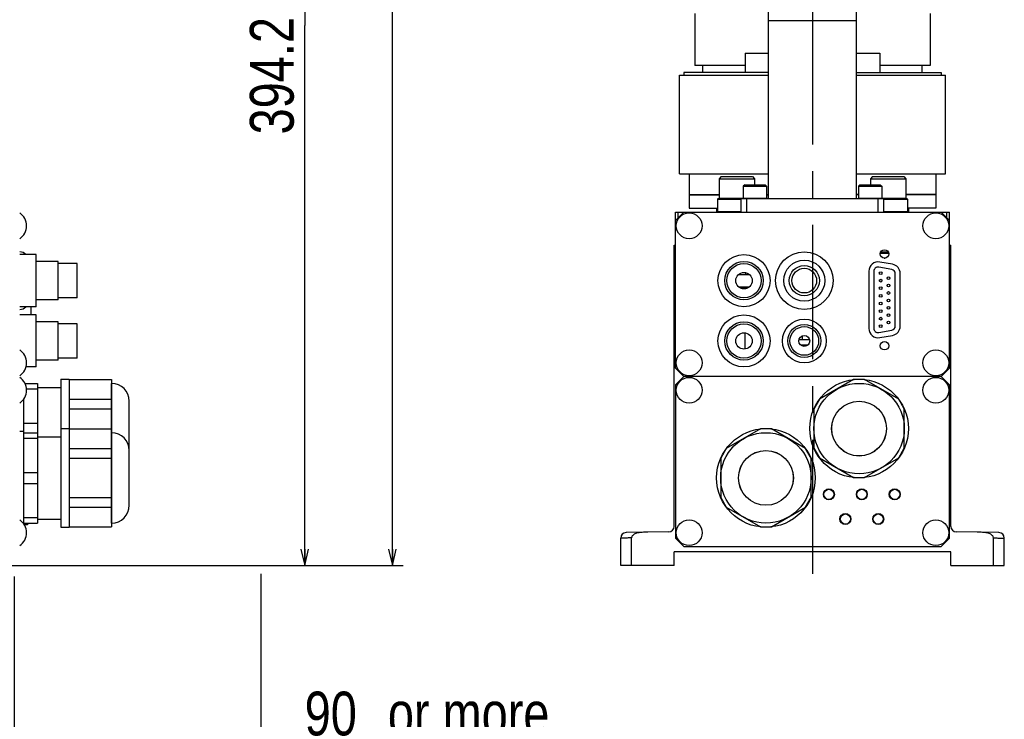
# Model space of a CAD drawing. Extents: x 0 to 2376, y 0 to 1680.
# Tile 24 of 33: x 1142 to 1501, y 570 to 825. Entities that reach past the tile are written whole.
import ezdxf

# ---------------------------------------------------------------- set-up
doc = ezdxf.new("R2010")
doc.units = 0
doc.header["$LTSCALE"] = 130.68
doc.linetypes.add('CENTER', pattern=[0.6, 0.375, -0.075, 0.075, -0.075])
doc.layers.get('0').update_dxf_attribs({"linetype": 'CONTINUOUS'})
doc.layers.add('95_ALL_DIM', color=7, linetype='CONTINUOUS')
doc.layers.add('DEFAULT_1', color=7, linetype='CENTER')
doc.styles.get("Standard").update_dxf_attribs({"font": 'txt', "width": 0.8})
doc.dimstyles.new('DIMSTYLE_2', dxfattribs={"dimtxt": 16, "dimasz": 6, "dimexe": 0.18, "dimexo": 0.0625, "dimgap": 0.09, "dimtad": 1, "dimdec": 3, "dimtxsty": 'STANDARD', "dimblk": 'OPEN', "dimblk1": 'OPEN', "dimblk2": 'OPEN', "dimcen": 0.09, "dimazin": 3, "dimtp": 0.8, "dimtm": 0.8, "dimtfac": 1, "dimtdec": 3, "dimtofl": 0, "dimtmove": 0, "dimatfit": 3, "dimtolj": 1})
doc.dimstyles.new('DIMSTYLE_3', dxfattribs={"dimtxt": 16, "dimasz": 6, "dimexe": 0.18, "dimexo": 0.0625, "dimgap": 0.09, "dimtad": 1, "dimdec": 3, "dimtxsty": 'STANDARD', "dimblk": 'OPEN', "dimblk1": 'OPEN', "dimblk2": 'OPEN', "dimcen": 0.09, "dimazin": 3, "dimtp": 0.5, "dimtm": 0.5, "dimtfac": 1, "dimtdec": 3, "dimtofl": 0, "dimtmove": 0, "dimatfit": 3, "dimtolj": 1})
doc.dimstyles.new('DIMSTYLE_5', dxfattribs={"dimtxt": 16, "dimasz": 6, "dimexe": 0.18, "dimexo": 0.0625, "dimgap": 0.09, "dimtad": 1, "dimdec": 3, "dimtxsty": 'STANDARD', "dimblk": 'OPEN', "dimblk1": 'OPEN', "dimblk2": 'OPEN', "dimcen": 0.09, "dimazin": 3, "dimtp": 0.3, "dimtm": 0.3, "dimtfac": 1, "dimtdec": 3, "dimtofl": 0, "dimtmove": 0, "dimatfit": 3, "dimtolj": 1})

# ---------------------------------------------------------------- blocks, each defined once
blk = doc.blocks.new('_OPEN')
at = {"color": 0, "linetype": 'BYBLOCK'}
for p, q in [((0, 0), (-1, 0.233)), ((-1, -0.233), (0, 0)), ((-1, 0), (0, 0))]:
    blk.add_line(p, q, dxfattribs=at)
blk = doc.blocks.new('*D22')
at = {"layer": '95_ALL_DIM', "color": 2, "linetype": 'CONTINUOUS'}
for p, q in [((1139.8, 622.22), (1139.8, 556.22)), ((1229.8, 623.22), (1229.8, 556.22)), ((1139.8, 560.22), (1119.8, 560.22)), ((1119.8, 560.22), (1184.8, 560.22)), ((1450.6, 560.22), (1184.8, 560.22)), ((1229.8, 560.22), (1450.6, 560.22))]:
    blk.add_line(p, q, dxfattribs=at)
at = {"layer": '95_ALL_DIM', "color": 2, "linetype": 'CONTINUOUS', "xscale": 6, "yscale": 6, "zscale": 6}
blk.add_blockref('_OPEN', (1139.8, 560.22), dxfattribs=at)
at = {"layer": '95_ALL_DIM', "color": 2, "linetype": 'CONTINUOUS', "xscale": 6, "yscale": 6, "zscale": 6, "rotation": 180}
blk.add_blockref('_OPEN', (1229.8, 560.22), dxfattribs=at)
at = {"layer": '95_ALL_DIM', "color": 2, "linetype": 'CONTINUOUS', "width": 0.8}
for s, p in [('90', (1245.8, 564.22)), (' or more', (1271.4, 564.22)), ('Space for Cables', (1245.8, 540.22))]:
    blk.add_text(s, height=16, dxfattribs=at).set_placement(p)
blk = doc.blocks.new('*D26')
at = {"layer": '95_ALL_DIM', "color": 2, "linetype": 'CONTINUOUS'}
for p, q in [((1055.8, 1020.42), (1249.8, 1020.42)), ((1245.8, 1020.42), (1245.8, 823.32)), ((1245.8, 626.22), (1245.8, 823.32)), ((1135.8, 626.22), (1249.8, 626.22))]:
    blk.add_line(p, q, dxfattribs=at)
at = {"layer": '95_ALL_DIM', "color": 2, "linetype": 'CONTINUOUS', "xscale": 6, "yscale": 6, "zscale": 6}
for p, rotation in [((1245.8, 1020.42), 90), ((1245.8, 626.22), 270)]:
    blk.add_blockref('_OPEN', p, dxfattribs=dict(at, rotation=rotation))
at = {"layer": '95_ALL_DIM', "color": 2, "linetype": 'CONTINUOUS', "width": 0.8}
blk.add_text('394.2', height=16, rotation=90, dxfattribs=at).set_placement((1241.8, 783.59))
blk = doc.blocks.new('*D27')
at = {"layer": '95_ALL_DIM', "color": 2, "linetype": 'CONTINUOUS'}
for p, q in [((906.8, 1208.67), (1281.8, 1208.67)), ((1277.8, 1208.67), (1277.8, 917.44)), ((1277.8, 626.22), (1277.8, 917.44)), ((1135.8, 626.22), (1281.8, 626.22))]:
    blk.add_line(p, q, dxfattribs=at)
at = {"layer": '95_ALL_DIM', "color": 2, "linetype": 'CONTINUOUS', "xscale": 6, "yscale": 6, "zscale": 6}
for p, rotation in [((1277.8, 1208.67), 90), ((1277.8, 626.22), 270)]:
    blk.add_blockref('_OPEN', p, dxfattribs=dict(at, rotation=rotation))
at = {"layer": '95_ALL_DIM', "color": 2, "linetype": 'CONTINUOUS', "width": 0.8}
for s, p in [('595', (1273.8, 921.25)), ('Max.', (1273.8, 870.05))]:
    blk.add_text(s, height=16, rotation=90, dxfattribs=at).set_placement(p)

msp = doc.modelspace()

# ---------------------------------------------------------------- linework, layer by layer
at = {"color": 7, "linetype": 'CONTINUOUS'}
for p, q in [((1415.1293, 760.2163), (1415.1293, 1020.4163)), ((1447.1293, 760.2163), (1447.1293, 1020.4163)), ((1388.1293, 827.7163), (1388.1293, 808.7163)), ((1474.1293, 827.7163), (1474.1293, 808.7163)), ((1415.1293, 825.2163), (1447.1293, 825.2163)), ((1406.5022, 813.2163), (1415.1293, 813.2163)), ((1406.5022, 813.2163), (1406.5022, 806.2163)), ((1447.1293, 813.2163), (1455.7563, 813.2163)), ((1455.7563, 813.2163), (1455.7563, 806.2163)), ((1406.5022, 808.7163), (1388.1294, 808.7163)), ((1391.1293, 806.2163), (1391.1293, 808.7163)), ((1474.1291, 808.7163), (1455.7563, 808.7163)), ((1471.1293, 806.2163), (1471.1293, 808.7163)), ((1382.6293, 769.2163), (1382.6293, 805.2163)), ((1382.6303, 805.2163), (1415.1293, 805.2163)), ((1415.1293, 806.2163), (1384.1293, 806.2163)), ((1384.1293, 806.2163), (1384.1293, 805.2163)), ((1447.1293, 806.2163), (1478.1293, 806.2163)), ((1447.1293, 805.2163), (1479.6282, 805.2163)), ((1478.1293, 806.2163), (1478.1293, 805.2163)), ((1479.6293, 769.2163), (1479.6293, 805.2163)), ((1382.6302, 769.2163), (1415.1293, 769.2163)), ((1386.1293, 769.2163), (1386.1293, 761.7163)), ((1447.1293, 769.2163), (1479.6283, 769.2163)), ((1476.1293, 769.2163), (1476.1293, 761.7163)), ((1397.8119, 768.2163), (1397.0119, 767.4163)), ((1397.0119, 767.4163), (1410.0119, 767.4163)), ((1397.0119, 767.4163), (1397.0119, 760.3163)), ((1397.8119, 768.2163), (1409.2119, 768.2163)), ((1409.2119, 768.2163), (1410.0119, 767.4163)), ((1410.0119, 767.4163), (1410.0119, 765.2163)), ((1453.0466, 768.2163), (1452.2466, 767.4163)), ((1452.2466, 767.4163), (1465.2466, 767.4163)), ((1452.2466, 767.4163), (1452.2466, 765.2163)), ((1453.0466, 768.2163), (1464.4466, 768.2163)), ((1464.4466, 768.2163), (1465.2466, 767.4163)), ((1465.2466, 767.4163), (1465.2466, 760.3163)), ((1406.3793, 765.2163), (1405.8793, 764.7163)), ((1405.8793, 764.7163), (1414.3793, 764.7163)), ((1405.8793, 764.7163), (1405.8793, 760.3163)), ((1406.3793, 765.2163), (1413.8793, 765.2163)), ((1413.8793, 765.2163), (1414.3793, 764.7163)), ((1414.3793, 764.7163), (1414.3793, 760.3163)), ((1448.3793, 765.2163), (1447.8793, 764.7163)), ((1447.8793, 764.7163), (1456.3793, 764.7163)), ((1447.8793, 764.7163), (1447.8793, 760.3163)), ((1448.3793, 765.2163), (1455.8793, 765.2163)), ((1455.8793, 765.2163), (1456.3793, 764.7163)), ((1456.3793, 764.7163), (1456.3793, 760.3163)), ((1386.1293, 761.7163), (1397.0119, 761.7163)), ((1386.1293, 761.5163), (1397.0119, 761.5163)), ((1386.1293, 761.5163), (1386.1293, 756.7163)), ((1393.2562, 761.7163), (1393.2562, 761.5163)), ((1396.2562, 761.7163), (1396.2562, 761.5163)), ((1396.7119, 760.2163), (1396.5119, 760.0163)), ((1396.5119, 760.0163), (1405.1293, 760.0163)), ((1396.5119, 760.0163), (1396.5119, 755.4163)), ((1396.7119, 760.2163), (1465.5466, 760.2163)), ((1397.0119, 760.3163), (1414.3793, 760.3163)), ((1397.0119, 760.3163), (1397.1119, 760.2163)), ((1405.1293, 755.2163), (1405.1293, 760.2163)), ((1407.1293, 755.2163), (1407.1293, 760.2163)), ((1414.3793, 761.7163), (1415.1293, 761.7163)), ((1414.3793, 761.5163), (1415.1293, 761.5163)), ((1447.8793, 761.7163), (1447.1293, 761.7163)), ((1447.8793, 761.5163), (1447.1293, 761.5163)), ((1447.8793, 760.3163), (1465.2466, 760.3163)), ((1455.1293, 755.2163), (1455.1293, 760.2163)), ((1457.1293, 755.2163), (1457.1293, 760.2163)), ((1457.1293, 760.0163), (1465.7466, 760.0163)), ((1465.2466, 760.3163), (1465.1466, 760.2163)), ((1476.1293, 761.7163), (1465.2466, 761.7163)), ((1476.1293, 761.5163), (1465.2466, 761.5163)), ((1465.5466, 760.2163), (1465.7466, 760.0163)), ((1465.7466, 760.0163), (1465.7466, 755.4163)), ((1466.0023, 761.7163), (1466.0023, 761.5163)), ((1469.0023, 761.7163), (1469.0023, 761.5163)), ((1476.1293, 761.5163), (1476.1293, 756.7163)), ((1381.1293, 755.2163), (1481.1293, 755.2163)), ((1381.1293, 698.2163), (1381.1293, 755.2163)), ((1381.1293, 752.2163), (1384.1293, 755.2163)), ((1382.1293, 753.2163), (1382.1293, 755.2163)), ((1386.1293, 756.7163), (1396.5119, 756.7163)), ((1396.1293, 756.7163), (1396.1293, 755.2163)), ((1396.5119, 755.4163), (1405.1293, 755.4163)), ((1396.5119, 755.4163), (1396.7119, 755.2163)), ((1457.1293, 755.4163), (1465.7466, 755.4163)), ((1465.7466, 755.4163), (1465.5466, 755.2163)), ((1476.1293, 756.7163), (1465.7466, 756.7163)), ((1466.1293, 756.7163), (1466.1293, 755.2163)), ((1478.1293, 755.2163), (1481.1293, 752.2163)), ((1480.1293, 753.2163), (1480.1293, 755.2163)), ((1481.1293, 698.2163), (1481.1293, 755.2163)), ((1380.6293, 743.2163), (1381.1293, 743.2163)), ((1380.6293, 640.5221), (1380.6293, 743.2163)), ((1456.0742, 740.7163), (1458.7843, 740.7163)), ((1481.1293, 743.2163), (1481.6293, 743.2163)), ((1481.6293, 640.5221), (1481.6293, 743.2163)), ((1147.7956, 739.7163), (1141.7956, 739.7163)), ((1147.7956, 720.7163), (1147.7956, 739.7163)), ((1155.7956, 737.2163), (1147.7956, 737.2163)), ((1155.7956, 723.2163), (1155.7956, 737.2163)), ((1460.3197, 736.2016), (1455.7197, 737.0127)), ((1455.9007, 740.2163), (1458.9578, 740.2163)), ((1457.3162, 738.4363), (1457.6654, 738.4363)), ((1162.7956, 736.4663), (1155.7956, 736.4663)), ((1162.7956, 723.9663), (1162.7956, 736.4663)), ((1406.6293, 733.1726), (1406.6293, 732.4363)), ((1451.7293, 733.6644), (1451.7293, 712.7683)), ((1453.5193, 733.6537), (1453.5193, 712.779)), ((1460.0997, 734.281), (1455.2797, 735.1309)), ((1408.2498, 732.3363), (1404.0087, 732.3363)), ((1404.1143, 732.4363), (1408.1442, 732.4363)), ((1461.3393, 713.6289), (1461.3393, 732.8038)), ((1463.1293, 713.5794), (1463.1293, 732.8533)), ((1404.1809, 727.9363), (1408.0776, 727.9363)), ((1405.0066, 727.4363), (1407.2519, 727.4363)), ((1406.3805, 727.4363), (1406.3805, 727.2282)), ((1155.7956, 723.2163), (1147.7956, 723.2163)), ((1162.7956, 723.9663), (1155.7956, 723.9663)), ((1147.7956, 720.7163), (1141.7956, 720.7163)), ((1145.8956, 720.7163), (1145.8956, 717.7163)), ((1147.7956, 717.7163), (1141.7956, 717.7163)), ((1147.7956, 698.7163), (1147.7956, 717.7163)), ((1155.7956, 715.2163), (1147.7956, 715.2163)), ((1155.7956, 701.2163), (1155.7956, 715.2163)), ((1162.7956, 714.4663), (1155.7956, 714.4663)), ((1162.7956, 701.9663), (1162.7956, 714.4663)), ((1455.2797, 711.3017), (1460.0997, 712.1516)), ((1406.3805, 711.2045), (1406.3805, 705.2282)), ((1430.0838, 708.6363), (1426.1747, 708.6363)), ((1427.4793, 708.6363), (1427.4793, 710.1062)), ((1455.7197, 709.4199), (1460.3197, 710.231)), ((1429.3541, 706.6363), (1426.9044, 706.6363)), ((1155.7956, 701.2163), (1147.7956, 701.2163)), ((1162.7956, 701.9663), (1155.7956, 701.9663)), ((1147.7956, 698.7163), (1144.0924, 698.7163)), ((1384.1293, 695.2163), (1381.1293, 698.2163)), ((1481.1293, 698.2163), (1478.1293, 695.2163)), ((1156.7956, 694.2163), (1159.7956, 694.2163)), ((1156.7956, 694.2163), (1156.7956, 640.2163)), ((1159.7956, 694.2163), (1159.7956, 640.2163)), ((1159.7956, 694.1026), (1175.2666, 694.1026)), ((1175.2666, 694.1026), (1175.2666, 640.33)), ((1381.1293, 692.2163), (1384.1293, 695.2163)), ((1478.1293, 695.2163), (1384.1293, 695.2163)), ((1446.1092, 694.1026), (1433.6493, 686.9089)), ((1450.1493, 694.1026), (1446.1092, 694.1026)), ((1462.6092, 686.9089), (1450.1493, 694.1026)), ((1478.1293, 695.2163), (1481.1293, 692.2163)), ((1143.7135, 692.7163), (1148.2956, 692.7163)), ((1144.2744, 690.6963), (1148.2956, 690.6963)), ((1148.2956, 692.7163), (1148.2956, 641.7163)), ((1148.2956, 691.2163), (1156.7956, 691.2163)), ((1175.3025, 692.7163), (1175.2666, 692.7163)), ((1175.3025, 641.7163), (1175.3025, 692.7163)), ((1381.1293, 692.2163), (1381.1293, 636.2163)), ((1481.1293, 636.2163), (1481.1293, 692.2163)), ((1143.2956, 641.4308), (1143.2956, 687.0019)), ((1159.7956, 686.9089), (1175.2666, 686.9089)), ((1433.6493, 686.9089), (1431.6293, 683.4101)), ((1464.6293, 683.4101), (1462.6092, 686.9089)), ((1159.7956, 683.4101), (1175.2666, 683.4101)), ((1181.7956, 648.2096), (1181.7956, 686.2232)), ((1431.6293, 683.4101), (1431.6293, 669.0226)), ((1464.6293, 669.0226), (1464.6293, 683.4101)), ((1143.2956, 678.2364), (1148.2956, 678.2364)), ((1156.7956, 676.2163), (1159.7956, 676.2163)), ((1159.7956, 676.1026), (1175.2666, 676.1026)), ((1412.1092, 676.1026), (1399.6493, 668.9089)), ((1416.1493, 676.1026), (1412.1092, 676.1026)), ((1428.6092, 668.9089), (1416.1493, 676.1026)), ((1143.2956, 675.2163), (1141.7956, 675.2163)), ((1143.2956, 674.7163), (1148.2956, 674.7163)), ((1143.2956, 672.6963), (1148.2956, 672.6963)), ((1148.2956, 673.2163), (1156.7956, 673.2163)), ((1175.3025, 674.7163), (1175.2666, 674.7163)), ((1159.7956, 668.9089), (1175.2666, 668.9089)), ((1399.6493, 668.9089), (1397.6293, 665.4101)), ((1430.6293, 665.4101), (1428.6092, 668.9089)), ((1431.6293, 669.0226), (1433.6493, 665.5238)), ((1462.6092, 665.5238), (1464.6293, 669.0226)), ((1159.7956, 665.4101), (1175.2666, 665.4101)), ((1397.6293, 665.4101), (1397.6293, 651.0226)), ((1430.6293, 651.0226), (1430.6293, 665.4101)), ((1433.6493, 665.5238), (1446.1092, 658.33)), ((1450.1493, 658.33), (1462.6092, 665.5238)), ((1143.2956, 660.2364), (1148.2956, 660.2364)), ((1446.1092, 658.33), (1450.1493, 658.33)), ((1143.2956, 656.1963), (1148.2956, 656.1963)), ((1159.7956, 651.0226), (1175.2666, 651.0226)), ((1397.6293, 651.0226), (1399.6493, 647.5238)), ((1428.6092, 647.5238), (1430.6293, 651.0226)), ((1159.7956, 647.5238), (1175.2666, 647.5238)), ((1399.6493, 647.5238), (1412.1092, 640.33)), ((1416.1493, 640.33), (1428.6092, 647.5238)), ((1143.2956, 643.7364), (1148.2956, 643.7364)), ((1148.2956, 643.2163), (1156.7956, 643.2163)), ((1143.2956, 641.7163), (1148.2956, 641.7163)), ((1143.4365, 641.2163), (1144.6456, 641.2163)), ((1144.6456, 641.7163), (1144.6456, 641.2163)), ((1144.6456, 641.2163), (1144.7956, 641.3663)), ((1144.7956, 641.7163), (1144.7956, 641.3663)), ((1156.7956, 640.2163), (1159.7956, 640.2163)), ((1159.7956, 640.33), (1175.2666, 640.33)), ((1175.3025, 641.7163), (1175.2666, 641.7163)), ((1412.1092, 640.33), (1416.1493, 640.33)), ((1361.1293, 626.2163), (1361.1293, 636.2509)), ((1378.6642, 638.5224), (1363.0944, 638.2506)), ((1365.1293, 626.2163), (1365.1293, 636.3068)), ((1384.1293, 633.2163), (1381.1293, 636.2163)), ((1481.1293, 636.2163), (1478.1293, 633.2163)), ((1499.1642, 638.2506), (1483.5944, 638.5224)), ((1497.1293, 626.2163), (1497.1293, 636.3068)), ((1501.1293, 626.2163), (1501.1293, 636.2509)), ((1384.1293, 633.2163), (1478.1293, 633.2163)), ((1481.6293, 631.2163), (1380.6293, 631.2163)), ((1380.6293, 626.2163), (1380.6293, 631.2163)), ((1481.6293, 626.2163), (1481.6293, 631.2163)), ((1380.6293, 626.2163), (1361.1293, 626.2163)), ((1481.6293, 626.2163), (1501.1293, 626.2163))]:
    msp.add_line(p, q, dxfattribs=at)
for centre, radius in [((1386.1293, 750.2163), 4.7), ((1476.1293, 750.2163), 4.7), ((1428.1293, 730.2163), 10.5), ((1457.4293, 739.9663), 1.55), ((1406.1293, 730.2163), 9.5), ((1406.1293, 730.2163), 7), ((1428.1293, 730.2163), 7.5), ((1406.1293, 730.2163), 6.25), ((1406.1293, 730.2163), 3), ((1428.1293, 730.2163), 5.5), ((1428.1293, 730.2163), 4.5), ((1456.0093, 732.9713), 0.5), ((1456.0093, 730.2013), 0.5), ((1458.8493, 731.1063), 0.5), ((1456.0093, 727.4313), 0.5), ((1458.8493, 728.4063), 0.5), ((1458.8493, 725.7063), 0.5), ((1456.0093, 724.6613), 0.5), ((1456.0093, 721.8913), 0.5), ((1458.8493, 723.0063), 0.5), ((1456.0093, 719.1213), 0.5), ((1458.8493, 720.3063), 0.5), ((1406.1293, 708.2163), 9.5), ((1406.1293, 708.2163), 7), ((1428.1293, 708.2163), 8), ((1456.0093, 716.3513), 0.5), ((1458.8493, 717.6063), 0.5), ((1458.8493, 714.9063), 0.5), ((1406.1293, 708.2163), 6.25), ((1428.1293, 708.2163), 6), ((1428.1293, 708.2163), 5.25), ((1456.0093, 713.5813), 0.5), ((1406.1293, 708.2163), 3), ((1428.1293, 708.2163), 2), ((1457.4293, 706.4663), 1.55), ((1386.1293, 700.2163), 4.7), ((1476.1293, 700.2163), 4.7), ((1386.1293, 690.2163), 4.7), ((1448.1293, 676.2163), 18), ((1476.1293, 690.2163), 4.7), ((1448.1293, 676.2163), 16.5), ((1448.1293, 676.2163), 10.0069), ((1448.1293, 676.2163), 10), ((1414.1293, 658.2163), 18), ((1414.1293, 658.2163), 16.5), ((1414.1293, 658.2163), 10.0069), ((1414.1293, 658.2163), 10), ((1437.1293, 652.2163), 2), ((1437.1293, 652.2163), 1.85), ((1449.1293, 652.2163), 2), ((1449.1293, 652.2163), 1.85), ((1461.1293, 652.2163), 2), ((1461.1293, 652.2163), 1.85), ((1443.1293, 643.2163), 2), ((1443.1293, 643.2163), 1.85), ((1455.1293, 643.2163), 2), ((1455.1293, 643.2163), 1.85), ((1386.1293, 638.2163), 4.7), ((1476.1293, 638.2163), 4.7)]:
    msp.add_circle(centre, radius, dxfattribs=at)
for centre, radius, start, end in [((1405.9793, 760.3163), 0.1, 180, 270), ((1414.2793, 760.3163), 0.1, 270, 360), ((1447.9793, 760.3163), 0.1, 180, 270), ((1456.2793, 760.3163), 0.1, 270, 360), ((1138.6276, 750.2163), 5.668, 303.981647, 56.018353), ((1141.7956, 737.7163), 3, 41.835968, 90), ((1455.1293, 733.6644), 3.4, 80, 180), ((1455.0193, 733.6537), 1.5, 80, 180), ((1459.8393, 732.8038), 1.5, 0, 80), ((1459.7293, 732.8533), 3.4, 0, 80), ((1141.7956, 722.7163), 3, 270, 318.164032), ((1455.1293, 712.7683), 3.4, 180, 280), ((1455.0193, 712.779), 1.5, 180, 280), ((1459.8393, 713.6289), 1.5, 280, 360), ((1459.7293, 713.5794), 3.4, 280, 360), ((1138.6276, 700.2163), 5.668, 303.981647, 56.018353), ((1138.6276, 690.2163), 5.668, 303.981647, 56.018353), ((1175.3025, 686.2232), 6.4931, 0, 90), ((1175.3025, 668.2232), 6.4931, 0, 90), ((1175.3025, 648.2095), 6.4931, 270, 360), ((1138.6276, 638.2163), 5.668, 303.981647, 56.018353), ((1378.6293, 640.5221), 2, 271, 360), ((1483.6293, 640.5221), 2, 180, 269), ((1363.1293, 636.2509), 2, 91, 180), ((1499.1293, 636.2509), 2, 0, 89)]:
    msp.add_arc(centre, radius, start, end, dxfattribs=at)
for points, knots in [([(1365.1293, 636.3068), (1364.5698, 636.299), (1363.5884, 636.2853), (1362.3443, 636.2679), (1361.5704, 636.2571), (1361.2185, 636.2522), (1361.1293, 636.2509)], [0, 0, 0, 0, 0.41956573, 0.73607715, 0.93306168, 1, 1, 1, 1]), ([(1371.0944, 638.3903), (1370.7328, 638.384), (1370.0331, 638.3726), (1369.0307, 638.3443), (1368.122, 638.2774), (1367.317, 638.1512), (1366.6108, 637.9514), (1366.0029, 637.6651), (1365.5188, 637.284), (1365.2033, 636.8187), (1365.1293, 636.4703), (1365.1293, 636.3068)], [0, 0, 0, 0, 0.15821851, 0.30617626, 0.4387205, 0.55662797, 0.6621214, 0.758792, 0.8488878, 0.92848013, 1, 1, 1, 1]), ([(1497.1293, 636.3068), (1497.1293, 636.4699), (1497.0557, 636.8168), (1496.7426, 637.2805), (1496.2574, 637.6646), (1495.6373, 637.9564), (1494.9103, 638.1586), (1494.0913, 638.2822), (1493.1877, 638.3457), (1492.2033, 638.373), (1491.5194, 638.3841), (1491.1642, 638.3903)], [0, 0, 0, 0, 0.07135043, 0.15045898, 0.24011487, 0.33889235, 0.44845035, 0.56916954, 0.70071783, 0.84455803, 1, 1, 1, 1]), ([(1497.1293, 636.3068), (1497.6887, 636.299), (1498.6701, 636.2853), (1499.9142, 636.2679), (1500.6881, 636.2571), (1501.04, 636.2522), (1501.1293, 636.2509)], [0, 0, 0, 0, 0.41956376, 0.73607829, 0.93306166, 1, 1, 1, 1])]:
    msp.add_open_spline(points, degree=3, knots=knots, dxfattribs=at)
at = {"layer": 'DEFAULT_1', "color": 7, "linetype": 'CENTER'}
msp.add_line((1431.1293, 1221.0099), (1431.1293, 614.4221), dxfattribs=at)

# ---------------------------------------------------------------- dimensions: what is measured, and where the dimension line sits
at = {"layer": '95_ALL_DIM', "color": 2, "linetype": 'CONTINUOUS'}
dim = msp.add_linear_dim(base=(1277.7956, 1208.6663), p1=(1135.7956, 626.2163), p2=(906.7956, 1208.6663), angle=90, text='Max.595', dimstyle='DIMSTYLE_2', dxfattribs=at)
dim.commit()
dim.dimension.update_dxf_attribs({"geometry": '*D27', "text_midpoint": (1265.7956, 914.8512), "dimtype": 160})
dim = msp.add_linear_dim(base=(1245.7956, 626.2163), p1=(1055.7956, 1020.4163), p2=(1135.7956, 626.2163), angle=270, dimstyle='DIMSTYLE_3', dxfattribs=at)
dim.commit()
dim.dimension.update_dxf_attribs({"geometry": '*D26', "text_midpoint": (1233.7956, 815.5922), "dimtype": 160})
dim = msp.add_linear_dim(base=(1229.7956, 560.2163), p1=(1139.7956, 622.2163), p2=(1229.7956, 623.2163), text='<> or more\\PSpace for Cables', dimstyle='DIMSTYLE_5', dxfattribs=at)
dim.commit()
dim.dimension.update_dxf_attribs({"geometry": '*D22', "text_midpoint": (1348.1956, 560.2163), "dimtype": 160})

doc.saveas('drawing.dxf')
